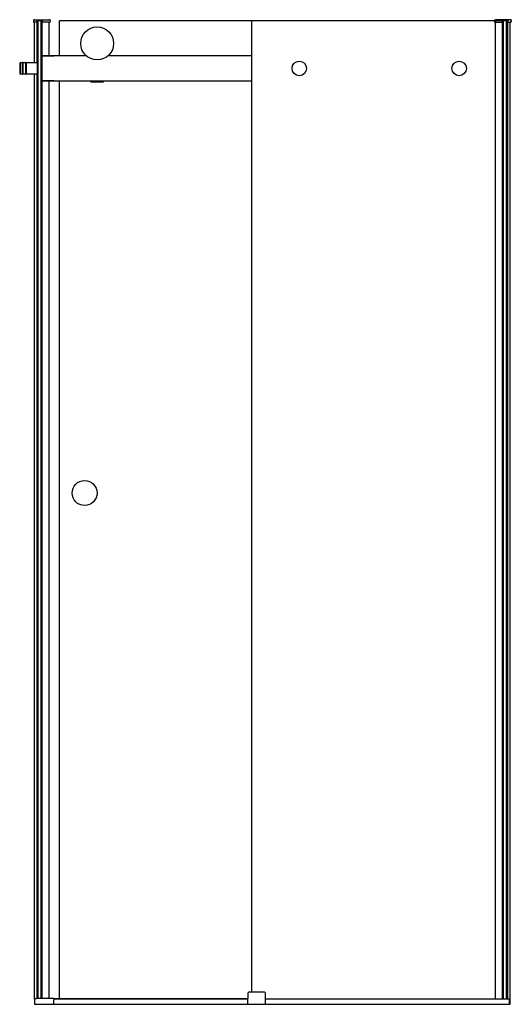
# Model space of a CAD drawing. Header units: millimetres. Extents: x 1703.67 to 1704.65, y 1235.11 to 1237.08.
import ezdxf

# ---------------------------------------------------------------- set-up
doc = ezdxf.new("R2010")
doc.units = ezdxf.units.MM
doc.layers.add('SANINDUSA', color=3, linetype='CONTINUOUS')

msp = doc.modelspace()

# ---------------------------------------------------------------- linework, layer by layer
at = {"layer": 'SANINDUSA'}
for p, q in [((1703.6987, 1237.0827), (1703.6986, 1237.0802)), ((1703.7007, 1237.0841), (1703.7002, 1237.0841)), ((1703.7007, 1237.0841), (1703.7291, 1237.0841)), ((1703.7057, 1237.0822), (1703.7056, 1237.0801)), ((1703.7056, 1237.0794), (1703.7056, 1237.0801)), ((1703.7057, 1236.9981), (1703.7057, 1237.0823)), ((1703.7062, 1236.9981), (1703.7062, 1237.0826)), ((1703.7158, 1237.0826), (1703.7062, 1237.0826)), ((1703.708, 1237.0816), (1703.708, 1237.0826)), ((1703.708, 1235.1254), (1703.708, 1237.0816)), ((1703.714, 1237.0816), (1703.708, 1237.0816)), ((1703.714, 1236.9906), (1703.714, 1237.0826)), ((1703.714, 1235.1254), (1703.714, 1237.0816)), ((1703.7158, 1236.9981), (1703.7158, 1237.0826)), ((1703.7162, 1237.0113), (1703.7162, 1237.0824)), ((1703.7164, 1237.0801), (1703.7163, 1237.0822)), ((1703.7164, 1237.0801), (1703.7164, 1237.0794)), ((1703.7306, 1237.0841), (1703.7291, 1237.0841)), ((1703.7321, 1237.0827), (1703.7322, 1237.0802)), ((1703.7509, 1237.0116), (1703.7509, 1237.0816)), ((1704.1353, 1237.0816), (1703.7509, 1237.0816)), ((1704.1353, 1235.1376), (1704.1353, 1237.0816)), ((1704.6454, 1237.0816), (1704.1353, 1237.0816)), ((1704.6212, 1237.0827), (1704.6211, 1237.0802)), ((1704.6227, 1237.0841), (1704.6242, 1237.0841)), ((1704.6526, 1237.0841), (1704.6242, 1237.0841)), ((1704.637, 1237.0801), (1704.6369, 1237.0794)), ((1704.637, 1237.0801), (1704.637, 1237.0822)), ((1704.6371, 1237.0011), (1704.6371, 1237.0824)), ((1704.6375, 1237.0826), (1704.6471, 1237.0826)), ((1704.6376, 1237.0011), (1704.6376, 1237.0826)), ((1704.6394, 1235.1236), (1704.6394, 1237.0816)), ((1704.6454, 1235.1236), (1704.6454, 1237.0816)), ((1704.6472, 1237.0011), (1704.6472, 1237.0826)), ((1704.6476, 1237.0011), (1704.6476, 1237.0823)), ((1704.6476, 1237.0822), (1704.6477, 1237.0801)), ((1704.6477, 1237.0794), (1704.6477, 1237.0801)), ((1704.6526, 1237.0841), (1704.6532, 1237.0841)), ((1704.6547, 1237.0827), (1704.6547, 1237.0802)), ((1703.6996, 1237.0791), (1703.7007, 1237.0791)), ((1703.7007, 1236.9981), (1703.7007, 1237.0791)), ((1703.7053, 1237.0791), (1703.7007, 1237.0791)), ((1703.7291, 1237.0791), (1703.7167, 1237.0791)), ((1703.7291, 1237.0791), (1703.7312, 1237.0791)), ((1703.73, 1237.0116), (1703.73, 1237.0791)), ((1704.6242, 1237.0791), (1704.6221, 1237.0791)), ((1704.6233, 1237.0116), (1704.6233, 1237.0791)), ((1704.6242, 1237.0791), (1704.6366, 1237.0791)), ((1704.648, 1237.0791), (1704.6526, 1237.0791)), ((1704.6526, 1235.1136), (1704.6526, 1237.0791)), ((1704.6537, 1237.0791), (1704.6526, 1237.0791)), ((1703.716, 1236.9626), (1703.716, 1237.0106)), ((1703.8044, 1237.0116), (1703.717, 1237.0116)), ((1703.717, 1237.0116), (1703.74, 1237.0116)), ((1703.8044, 1237.0116), (1703.74, 1237.0116)), ((1704.1353, 1237.0116), (1703.8475, 1237.0116)), ((1704.6233, 1235.1236), (1704.6233, 1237.0116)), ((1704.6371, 1235.1236), (1704.6371, 1237.0011)), ((1704.6376, 1235.1236), (1704.6376, 1237.0011)), ((1704.6472, 1235.1236), (1704.6472, 1237.0011)), ((1704.6476, 1235.1236), (1704.6476, 1237.0011)), ((1703.671, 1236.9971), (1703.672, 1236.9981)), ((1703.671, 1236.9971), (1703.671, 1236.9761)), ((1703.672, 1236.9981), (1703.672, 1236.9751)), ((1703.676, 1236.9981), (1703.672, 1236.9981)), ((1703.676, 1236.9981), (1703.676, 1236.9751)), ((1703.6775, 1236.9981), (1703.6775, 1236.9751)), ((1703.6825, 1236.9981), (1703.6775, 1236.9981)), ((1703.6825, 1236.9981), (1703.6825, 1236.9751)), ((1703.684, 1236.9981), (1703.684, 1236.9751)), ((1703.706, 1236.9981), (1703.684, 1236.9981)), ((1703.706, 1236.9981), (1703.706, 1236.9751)), ((1703.706, 1236.9981), (1703.706, 1236.9751)), ((1703.706, 1236.9981), (1703.708, 1236.9981)), ((1703.714, 1236.9981), (1703.714, 1236.9751)), ((1703.714, 1236.9981), (1703.716, 1236.9981)), ((1703.714, 1236.9906), (1703.714, 1236.9906)), ((1703.714, 1235.1254), (1703.714, 1236.9826)), ((1703.714, 1236.9826), (1703.714, 1236.9826)), ((1704.6394, 1235.1236), (1704.6394, 1236.9826)), ((1703.671, 1236.9761), (1703.672, 1236.9751)), ((1703.676, 1236.9751), (1703.672, 1236.9751)), ((1703.6825, 1236.9751), (1703.6775, 1236.9751)), ((1703.706, 1236.9751), (1703.684, 1236.9751)), ((1703.7007, 1235.1239), (1703.7007, 1236.9751)), ((1703.7057, 1235.1254), (1703.7057, 1236.9751)), ((1703.706, 1236.9751), (1703.708, 1236.9751)), ((1703.7062, 1235.1254), (1703.7062, 1236.9751)), ((1703.714, 1236.9751), (1703.716, 1236.9751)), ((1703.7158, 1235.1254), (1703.7158, 1236.9751)), ((1703.7162, 1235.1254), (1703.7162, 1236.962)), ((1703.717, 1236.9616), (1704.1353, 1236.9616)), ((1703.74, 1236.9616), (1703.717, 1236.9616)), ((1703.73, 1235.1254), (1703.73, 1236.9616)), ((1703.7509, 1235.1244), (1703.7509, 1236.9616)), ((1703.8135, 1236.9606), (1703.8135, 1236.9616)), ((1703.8135, 1236.9596), (1703.8135, 1236.9606)), ((1703.8135, 1236.9606), (1703.8385, 1236.9606)), ((1703.8135, 1236.9596), (1703.8385, 1236.9596)), ((1703.8385, 1236.9606), (1703.8385, 1236.9616)), ((1703.8385, 1236.9596), (1703.8385, 1236.9606)), ((1704.1274, 1235.1362), (1704.127, 1235.1136)), ((1704.1289, 1235.1376), (1704.1294, 1235.1376)), ((1704.1606, 1235.1376), (1704.1294, 1235.1376)), ((1704.1606, 1235.1376), (1704.1611, 1235.1376)), ((1704.163, 1235.1136), (1704.1626, 1235.1362)), ((1703.7004, 1235.1226), (1703.7004, 1235.1136)), ((1703.7004, 1235.1136), (1704.6526, 1235.1136)), ((1703.7032, 1235.1254), (1703.7049, 1235.1254)), ((1703.7384, 1235.1254), (1703.7049, 1235.1254)), ((1703.7394, 1235.1244), (1703.7394, 1235.1226)), ((1704.1272, 1235.1244), (1703.7394, 1235.1244)), ((1704.1272, 1235.1236), (1703.7394, 1235.1236)), ((1703.7394, 1235.1136), (1703.7394, 1235.1226)), ((1704.6511, 1235.1236), (1704.1629, 1235.1236)), ((1704.6511, 1235.1136), (1704.6511, 1235.1236))]:
    msp.add_line(p, q, dxfattribs=at)
for centre, radius in [((1703.826, 1237.0366), 0.033), ((1704.2304, 1236.9866), 0.0145), ((1704.5504, 1236.9866), 0.0145), ((1703.8009, 1236.1369), 0.025)]:
    msp.add_circle(centre, radius, dxfattribs=at)
for centre, radius, start, end in [((1703.6996, 1237.0801), 0.001, 178, 270), ((1703.7002, 1237.0826), 0.0015, 90, 178), ((1703.7062, 1237.0821), 0.0005, 137.3632, 178), ((1703.7062, 1237.0821), 0.0005, 90.0173, 137.3458), ((1703.7158, 1237.0821), 0.0005, 42.6393, 90.038), ((1703.7158, 1237.0821), 0.0005, 2, 42.6368), ((1703.7306, 1237.0826), 0.0015, 2, 90), ((1703.7312, 1237.0801), 0.001, 270, 2), ((1704.6221, 1237.0801), 0.001, 178, 270), ((1704.6227, 1237.0826), 0.0015, 90, 178), ((1704.6375, 1237.0821), 0.0005, 137.3632, 178), ((1704.6375, 1237.0821), 0.0005, 89.962, 137.3607), ((1704.6471, 1237.0821), 0.0005, 42.6542, 89.9827), ((1704.6471, 1237.0821), 0.0005, 2, 42.6368), ((1704.6532, 1237.0826), 0.0015, 2, 90), ((1704.6537, 1237.0801), 0.001, 270, 2), ((1703.7053, 1237.0794), 0.0003, 270, 358), ((1703.7167, 1237.0794), 0.0003, 182, 270), ((1704.6366, 1237.0794), 0.0003, 270, 358), ((1704.648, 1237.0794), 0.0003, 182, 270), ((1703.717, 1237.0106), 0.001, 90, 180), ((1703.6767, 1236.9979), 0.00075, 0, 180), ((1703.6832, 1236.9979), 0.00075, 0, 180), ((1703.6767, 1236.9754), 0.00075, 180, 0), ((1703.6832, 1236.9754), 0.00075, 180, 0), ((1703.717, 1236.9626), 0.001, 180, 270), ((1704.1289, 1235.1361), 0.0015, 90, 179), ((1704.1611, 1235.1361), 0.0015, 1, 90), ((1703.7032, 1235.1226), 0.0028, 90, 180), ((1703.7384, 1235.1244), 0.001, 0, 90)]:
    msp.add_arc(centre, radius, start, end, dxfattribs=at)

doc.saveas('drawing.dxf')
